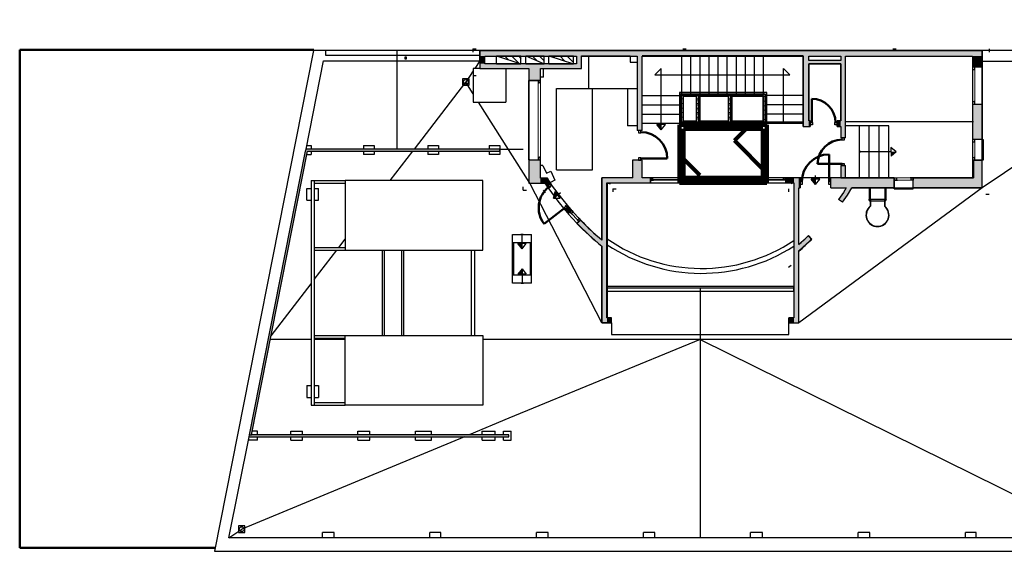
# Model space of a CAD drawing. Header units: metres. Extents: x -1 to 438, y -6 to 29.
# Tile 2 of 3: x 392 to 422, y 13 to 29. Entities that reach past the tile are written whole.
import ezdxf

# ---------------------------------------------------------------- set-up
doc = ezdxf.new("R2010")
doc.units = ezdxf.units.M
for name, pattern in [('CONTINUA', [0]), ('PUNKT', [6.35, 0, -6.35]), ('VERDECKT', [9.525, 6.35, -3.175])]:
    doc.linetypes.add(name, pattern=pattern)
for name, color, linetype, lineweight in [('3D PB MURS ASCENSOR TOTAL EDIFICI', 7, 'CONTINUA', 25), ('3D PSC FALS SOSTRE', 7, 'CONTINUA', 25), ('3D PSC MURS', 7, 'CONTINUA', 25), ('PSC ESCALA 2D', 7, 'CONTINUA', 25)]:
    doc.layers.add(name, color=color, linetype=linetype, lineweight=lineweight)
pattern_1 = [(180, (-0.14, -0.14), (-0.07, -0.07), [0.07, -0.07]), (270, (-0.14, -0.14), (0.07, -0.07), [0.07, -0.07])]
pattern_2 = [(0, (0.14, 0.14), (0.07, 0.07), [0.07, -0.07]), (90, (0.14, 0.14), (-0.07, 0.07), [0.07, -0.07])]
pattern_3 = [(90, (-0.14, 0.14), (-0.07, 0.07), [0.07, -0.07]), (180, (-0.14, 0.14), (-0.07, -0.07), [0.07, -0.07])]
pattern_4 = [(135, (0, 0), (-0.21213203, -0.21213203), []), (135, (-0.10607, -0.10607), (-0.21213203, -0.21213203), [])]

# ---------------------------------------------------------------- blocks, each defined once
blk = doc.blocks.new('_CLOSEDFILLED')
at = {"color": 0, "linetype": 'ByBlock', "lineweight": -2}
blk.add_solid([(-1, 0), (0, 0), (-1, 0)], dxfattribs=at)

msp = doc.modelspace()

# ---------------------------------------------------------------- hatches: boundary and pattern name
at = {"layer": '3D PB MURS ASCENSOR TOTAL EDIFICI', "linetype": 'CONTINUA', "lineweight": 18, "transparency": 33554687}
for points in [[(411.976, 26.94), (411.976, 25.94), (412.026, 25.94), (412.026, 26.94)], [(413.591, 26.94), (412.026, 26.94), (412.026, 26.89), (413.591, 26.89)], [(414.657, 26.94), (413.591, 26.94), (413.591, 26.89), (414.657, 26.89)], [(412.606, 25.99), (412.606, 26.89), (412.556, 26.89), (412.556, 25.99)], [(413.591, 25.99), (413.591, 26.89), (413.541, 26.89), (413.541, 25.99)], [(414.657, 25.94), (414.657, 26.89), (414.607, 26.89), (414.607, 25.94)], [(412.026, 25.94), (413.541, 25.94), (413.541, 25.99), (412.026, 25.99)], [(413.541, 25.94), (414.607, 25.94), (414.607, 25.99), (413.541, 25.99)]]:
    msp.add_hatch(color=40, dxfattribs=at).paths.add_polyline_path(points)
h = msp.add_hatch(dxfattribs=at)
h.set_pattern_fill('TRAMA', color=40, scale=0.07, angle=270, style=0, pattern_type=2)
h.set_pattern_definition([(270, (0.14, -0.14), (0.07, -0.07), [0.07, -0.07]), (360, (0.14, -0.14), (0.07, 0.07), [0.07, -0.07])])
h.paths.add_polyline_path([(412.026, 26.89), (412.026, 25.99), (412.096, 25.99), (412.096, 26.89)], flags=0)
h = msp.add_hatch(dxfattribs=at)
h.set_pattern_fill('TRAMA', color=40, scale=0.07, angle=180, style=0, pattern_type=2)
h.set_pattern_definition(pattern_1)
h.paths.add_polyline_path([(412.486, 26.89), (412.096, 26.89), (412.096, 26.82), (412.486, 26.82)], flags=0)
h = msp.add_hatch(dxfattribs=at)
h.set_pattern_fill('TRAMA', color=40, scale=0.07, angle=90, style=0, pattern_type=2)
h.set_pattern_definition(pattern_3)
h.paths.add_polyline_path([(412.556, 25.99), (412.556, 26.89), (412.486, 26.89), (412.486, 25.99)], flags=0)
h = msp.add_hatch(dxfattribs=at)
h.set_pattern_fill('TRAMA', color=40, scale=0.07, angle=180, style=0, pattern_type=2)
h.set_pattern_definition(pattern_1)
h.paths.add_polyline_path([(413.541, 26.89), (412.606, 26.89), (412.606, 26.82), (413.541, 26.82)], flags=0)
h = msp.add_hatch(dxfattribs=at)
h.set_pattern_fill('TRAMA', color=40, scale=0.07, angle=90, style=0, pattern_type=2)
h.set_pattern_definition(pattern_3)
h.paths.add_polyline_path([(413.541, 25.99), (413.541, 26.82), (413.471, 26.82), (413.471, 25.99)], flags=0)
h = msp.add_hatch(dxfattribs=at)
h.set_pattern_fill('TRAMA', color=40, scale=0.07, angle=180, style=0, pattern_type=2)
h.set_pattern_definition(pattern_1)
h.paths.add_polyline_path([(414.607, 26.89), (413.591, 26.89), (413.591, 26.82), (414.607, 26.82)], flags=0)
h = msp.add_hatch(dxfattribs=at)
h.set_pattern_fill('TRAMA', color=40, scale=0.07, angle=90, style=0, pattern_type=2)
h.set_pattern_definition(pattern_3)
h.paths.add_polyline_path([(414.607, 25.99), (414.607, 26.82), (414.537, 26.82), (414.537, 25.99)], flags=0)
h = msp.add_hatch(dxfattribs=at)
h.set_pattern_fill('TRAMA', color=40, scale=0.07, style=0, pattern_type=2)
h.set_pattern_definition(pattern_2)
h.paths.add_polyline_path([(412.486, 25.99), (412.486, 26.06), (412.096, 26.06), (412.096, 25.99)], flags=0)
h = msp.add_hatch(dxfattribs=at)
h.set_pattern_fill('TRAMA', color=40, scale=0.07, style=0, pattern_type=2)
h.set_pattern_definition(pattern_2)
h.paths.add_polyline_path([(412.606, 25.99), (413.471, 25.99), (413.471, 26.06), (412.606, 26.06)], flags=0)
h = msp.add_hatch(dxfattribs=at)
h.set_pattern_fill('TRAMA', color=40, scale=0.07, style=0, pattern_type=2)
h.set_pattern_definition(pattern_2)
h.paths.add_polyline_path([(413.591, 25.99), (414.537, 25.99), (414.537, 26.06), (413.591, 26.06)], flags=0)
at = {"layer": '3D PSC FALS SOSTRE', "linetype": 'CONTINUA', "lineweight": 140, "transparency": 33554687}
h = msp.add_hatch(dxfattribs=at)
h.set_pattern_fill('TRAMA', color=240, scale=1.5, angle=315, style=0, pattern_type=2)
h.set_pattern_definition([(315, (4.2426, -9e-16), (2.1213203, -5e-16), [1.5, -1.5]), (45, (4.2426, -9e-16), (5e-16, 2.1213203), [1.5, -1.5])])
h.paths.add_polyline_path([(411.976, 24.31), (414.657, 24.31), (414.657, 25.94), (411.976, 25.94)], flags=0)
at = {"layer": '3D PSC MURS', "linetype": 'CONTINUA', "lineweight": 18, "true_color": 0xa0a0a0, "transparency": 33554687}
for points in [[(421.277, 28.228), (405.837, 28.228), (405.837, 28.058), (421.277, 28.058)], [(405.837, 28.058), (405.837, 27.82), (405.987, 27.82), (405.987, 28.058)], [(408.807, 28.058), (408.807, 27.67), (408.957, 27.67), (408.957, 28.058)], [(410.827, 25.77), (410.827, 28.058), (410.677, 28.058), (410.677, 25.77)], [(415.777, 28.058), (415.777, 25.89), (415.947, 25.89), (415.947, 28.058)], [(415.947, 27.82), (416.928, 27.82), (416.928, 27.92), (415.947, 27.92)], [(417.077, 25.54), (417.077, 28.058), (416.927, 28.058), (416.927, 27.92), (416.928, 27.92), (416.928, 27.82), (416.927, 27.82), (416.927, 25.54)], [(420.977, 28.058), (420.977, 27.718), (421.277, 27.718), (421.277, 28.058)], [(405.837, 27.67), (407.347, 27.67), (407.347, 27.82), (405.837, 27.82)], [(407.347, 27.82), (407.347, 27.31), (407.697, 27.31), (407.697, 27.82)], [(407.697, 27.67), (408.807, 27.67), (408.807, 27.82), (407.697, 27.82)], [(408.957, 27.67), (408.807, 27.67), (408.957, 27.67)], [(420.977, 26.579), (420.977, 25.495), (421.277, 25.495), (421.277, 26.579)], [(415.947, 25.89), (415.987, 25.89), (415.987, 26.07), (415.947, 26.07)], [(416.817, 25.89), (416.927, 25.89), (416.927, 26.07), (416.817, 26.07)], [(400.484, 25.139), (398.757, 16.42), (398.818, 16.42), (400.545, 25.139)], [(406.455, 25.199), (400.496, 25.199), (400.484, 25.139), (400.545, 25.139), (406.455, 25.139)], [(407.347, 24.87), (407.347, 24.15), (407.697, 24.15), (407.697, 24.87)], [(410.527, 24.86), (410.527, 24.31), (410.827, 24.31), (410.827, 24.86)], [(420.977, 24.86), (420.977, 24.01), (421.277, 24.01), (421.277, 24.86)], [(417.077, 24.311), (417.077, 24.69), (416.927, 24.69), (416.927, 24.311)], [(407.697, 24.15), (408.017, 24.15), (407.917, 24.3), (407.697, 24.3)], [(407.837, 24.15), (407.898, 24.058), (408.023, 24.141), (407.962, 24.233), (407.961, 24.233), (408.017, 24.15), (407.837, 24.15)], [(409.745, 19.859), (409.745, 24.31), (409.585, 24.31), (409.585, 19.859)], [(409.745, 24.16), (411.077, 24.16), (411.077, 24.31), (409.745, 24.31)], [(415.237, 24.16), (415.487, 24.16), (415.487, 24.31), (415.237, 24.31)], [(415.637, 19.859), (415.637, 24.31), (415.487, 24.31), (415.487, 19.859)], [(415.637, 24.01), (415.682, 24.01), (415.682, 24.31), (415.637, 24.31)], [(416.622, 24.01), (418.567, 24.01), (418.567, 24.31), (416.622, 24.31)], [(419.157, 24.01), (420.977, 24.01), (420.977, 24.31), (419.157, 24.31)], [(416.987, 23.562), (417.136, 23.784), (417.271, 24.01), (417.096, 24.01), (417.01, 23.865), (416.863, 23.646)], [(408.663, 23.313), (408.65, 23.327), (408.57, 23.424), (408.454, 23.329), (408.537, 23.229), (408.552, 23.212)], [(408.823, 22.917), (408.857, 22.88), (409.195, 22.548), (409.551, 22.234), (409.584, 22.208), (409.585, 22.21), (409.585, 22.404), (409.298, 22.658), (408.965, 22.984), (408.933, 23.019)], [(415.641, 22.073), (415.88, 22.282), (416.038, 22.435), (415.934, 22.543), (415.779, 22.392), (415.637, 22.269), (415.637, 22.077)], [(409.745, 19.859), (409.885, 19.859), (409.885, 20.009), (409.745, 20.009)], [(415.337, 19.859), (415.487, 19.859), (415.487, 20.009), (415.337, 20.009)], [(406.731, 16.42), (398.818, 16.42), (398.762, 16.42), (398.757, 16.42), (398.745, 16.36), (406.731, 16.36)]]:
    msp.add_hatch(color=253, dxfattribs=at).paths.add_polyline_path(points)
at = {"layer": 'PSC ESCALA 2D', "linetype": 'CONTINUA', "transparency": 33554687}
h = msp.add_hatch(dxfattribs=at)
h.set_pattern_fill('RAYADO_1', color=180, scale=0.1, angle=45, style=0, pattern_type=2)
h.set_pattern_definition(pattern_4)
h.paths.add_polyline_path([(407.102, 27.82), (407.102, 28.06), (406.352, 28.06)], flags=0)
h = msp.add_hatch(dxfattribs=at)
h.set_pattern_fill('RAYADO_1', color=180, scale=0.1, angle=45, style=0, pattern_type=2)
h.set_pattern_definition(pattern_4)
h.paths.add_polyline_path([(407.252, 28.06), (407.812, 27.82), (407.812, 28.06)], flags=0)
h = msp.add_hatch(dxfattribs=at)
h.set_pattern_fill('RAYADO_1', color=180, scale=0.1, angle=45, style=0, pattern_type=2)
h.set_pattern_definition(pattern_4)
h.paths.add_polyline_path([(407.962, 28.06), (408.712, 27.82), (408.712, 28.06)], flags=0)

# ---------------------------------------------------------------- linework, layer by layer
at = {"layer": '3D PB MURS ASCENSOR TOTAL EDIFICI', "color": 7, "linetype": 'CONTINUA', "lineweight": 25, "transparency": 33554687}
for p, q in [((411.976, 26.94), (411.976, 25.94)), ((412.026, 26.94), (411.976, 26.94)), ((413.591, 26.94), (412.026, 26.94)), ((414.657, 26.94), (413.591, 26.94)), ((414.657, 26.89), (414.657, 26.94)), ((412.026, 26.89), (412.096, 26.89)), ((412.026, 26.89), (412.026, 25.99)), ((412.096, 26.89), (412.026, 26.89)), ((412.026, 25.99), (412.026, 26.89)), ((412.096, 26.89), (412.486, 26.89)), ((412.486, 26.89), (412.096, 26.89)), ((412.096, 26.82), (412.486, 26.82)), ((412.096, 26.06), (412.096, 26.82)), ((412.486, 26.89), (412.556, 26.89)), ((412.556, 26.89), (412.486, 26.89)), ((412.486, 26.82), (412.486, 26.06)), ((412.556, 26.89), (412.556, 26.06)), ((412.556, 26.06), (412.556, 26.89)), ((412.606, 26.89), (413.541, 26.89)), ((413.541, 26.89), (412.606, 26.89)), ((412.606, 26.89), (412.606, 26.82)), ((412.606, 26.82), (412.606, 26.89)), ((412.606, 26.82), (413.471, 26.82)), ((412.606, 26.06), (412.606, 26.82)), ((413.471, 26.82), (413.471, 26.06)), ((413.541, 26.82), (413.541, 26.89)), ((413.541, 26.89), (413.541, 26.82)), ((413.541, 26.82), (413.541, 25.99)), ((413.541, 25.99), (413.541, 26.82)), ((413.591, 26.89), (414.607, 26.89)), ((414.607, 26.89), (413.591, 26.89)), ((413.591, 26.89), (413.591, 26.82)), ((413.591, 26.82), (413.591, 26.89)), ((413.591, 26.82), (414.537, 26.82)), ((413.591, 26.06), (413.591, 26.82)), ((414.537, 26.82), (414.537, 26.06)), ((414.607, 26.82), (414.607, 26.89)), ((414.607, 26.89), (414.607, 26.82)), ((414.607, 25.99), (414.607, 26.82)), ((414.607, 26.82), (414.607, 25.99)), ((414.657, 25.94), (414.657, 26.89)), ((412.486, 26.06), (412.096, 26.06)), ((412.556, 26.06), (412.556, 25.99)), ((413.471, 26.06), (412.606, 26.06)), ((412.606, 25.99), (412.606, 26.06)), ((414.537, 26.06), (413.591, 26.06)), ((413.591, 26.06), (413.591, 25.99)), ((413.591, 25.99), (413.591, 26.06)), ((411.976, 25.94), (412.026, 25.94)), ((412.026, 25.99), (412.096, 25.99)), ((412.096, 25.99), (412.026, 25.99)), ((412.026, 25.94), (413.471, 25.94)), ((412.096, 25.99), (412.486, 25.99)), ((412.486, 25.99), (412.096, 25.99)), ((412.486, 25.99), (412.556, 25.99)), ((412.556, 25.99), (412.486, 25.99)), ((412.606, 25.99), (413.471, 25.99)), ((413.471, 25.99), (412.606, 25.99)), ((413.541, 25.99), (413.471, 25.99)), ((413.471, 25.94), (413.541, 25.94)), ((413.541, 25.94), (414.607, 25.94)), ((413.591, 25.99), (414.537, 25.99)), ((414.537, 25.99), (413.591, 25.99)), ((414.537, 25.99), (414.607, 25.99)), ((414.607, 25.99), (414.537, 25.99)), ((414.607, 25.94), (414.657, 25.94))]:
    msp.add_line(p, q, dxfattribs=at)
at = {"layer": '3D PSC FALS SOSTRE', "color": 240, "linetype": 'CONTINUA', "lineweight": 140, "transparency": 33554687}
for p, q in [((411.976, 25.94), (411.976, 24.31)), ((414.657, 25.94), (411.976, 25.94)), ((414.537, 25.94), (411.976, 25.94)), ((411.976, 25.94), (411.976, 25.82)), ((411.976, 25.82), (411.976, 24.31)), ((412.096, 25.82), (414.537, 25.82)), ((412.096, 24.31), (412.096, 25.82)), ((414.657, 25.94), (414.537, 25.94)), ((414.537, 25.82), (414.537, 24.31)), ((414.657, 24.31), (414.657, 25.94)), ((414.657, 24.31), (414.657, 25.94)), ((411.976, 24.31), (414.657, 24.31)), ((411.976, 24.31), (412.096, 24.31)), ((414.537, 24.31), (414.657, 24.31))]:
    msp.add_line(p, q, dxfattribs=at)
at = {"layer": '3D PSC FALS SOSTRE', "color": 240, "linetype": 'VERDECKT', "lineweight": 140, "transparency": 33554687}
msp.add_lwpolyline([(411.976, 24.31), (414.657, 24.31), (414.657, 24.16), (411.976, 24.16), (411.976, 24.31)], close=True, dxfattribs=at)
at = {"layer": '3D PSC MURS', "color": 7, "linetype": 'CONTINUA', "lineweight": 25, "transparency": 33554687}
for p, q in [((400.729, 28.228), (397.681, 12.839)), ((401.096, 28.228), (400.729, 28.228)), ((405.837, 28.228), (401.096, 28.228)), ((421.277, 28.228), (405.837, 28.228)), ((405.837, 28.228), (405.837, 28.058)), ((405.837, 28.058), (405.837, 28.228)), ((421.277, 28.058), (421.277, 28.228)), ((427.143, 28.228), (421.277, 28.228)), ((421.277, 28.228), (421.277, 28.058)), ((400.496, 25.199), (401.033, 27.908)), ((401.033, 27.908), (405.837, 27.908)), ((405.837, 28.058), (405.837, 28.058)), ((405.837, 28.058), (405.837, 27.82)), ((405.837, 27.908), (405.837, 28.058)), ((405.987, 28.058), (408.807, 28.058)), ((405.987, 27.82), (405.987, 28.058)), ((408.807, 28.058), (408.807, 27.82)), ((408.957, 28.058), (410.677, 28.058)), ((408.957, 27.67), (408.957, 28.058)), ((410.677, 28.058), (410.677, 25.77)), ((410.827, 28.058), (415.777, 28.058)), ((410.827, 25.77), (410.827, 28.058)), ((415.777, 28.058), (415.777, 25.89)), ((415.947, 28.058), (416.927, 28.058)), ((415.947, 27.92), (415.947, 28.058)), ((416.927, 27.92), (415.947, 27.92)), ((416.927, 28.058), (416.927, 27.92)), ((417.077, 28.058), (420.977, 28.058)), ((417.077, 25.54), (417.077, 28.058)), ((420.977, 28.058), (420.977, 27.718)), ((421.277, 27.898), (421.277, 28.058)), ((421.277, 28.058), (421.277, 27.898)), ((421.277, 27.718), (421.277, 27.898)), ((421.277, 27.898), (427.074, 27.898)), ((405.837, 27.82), (405.837, 27.67)), ((405.837, 27.67), (407.347, 27.67)), ((407.347, 27.82), (405.987, 27.82)), ((407.347, 27.82), (407.347, 27.82)), ((407.697, 27.82), (407.347, 27.82)), ((407.347, 27.67), (407.347, 27.31)), ((407.697, 27.82), (407.697, 27.82)), ((408.807, 27.82), (407.697, 27.82)), ((407.697, 27.31), (407.697, 27.67)), ((407.697, 27.67), (408.807, 27.67)), ((408.807, 27.67), (408.957, 27.67)), ((408.957, 27.67), (408.957, 27.67)), ((408.957, 27.67), (408.957, 27.67)), ((415.947, 27.82), (416.927, 27.82)), ((415.947, 26.07), (415.947, 27.82)), ((416.927, 27.82), (416.927, 26.07)), ((421.047, 27.718), (420.977, 27.718)), ((420.977, 27.718), (420.977, 26.579)), ((421.277, 27.718), (421.047, 27.718)), ((421.277, 26.579), (421.277, 27.718)), ((407.637, 27.31), (407.347, 27.31)), ((407.347, 27.31), (407.347, 24.87)), ((407.687, 27.31), (407.637, 27.31)), ((407.697, 27.31), (407.687, 27.31)), ((420.977, 26.579), (421.047, 26.579)), ((420.977, 26.579), (420.977, 25.495)), ((421.047, 26.579), (421.277, 26.579)), ((421.277, 25.495), (421.277, 26.579)), ((415.987, 26.07), (415.947, 26.07)), ((415.987, 26.07), (415.987, 25.89)), ((416.817, 25.89), (416.817, 26.07)), ((416.927, 26.07), (416.817, 26.07)), ((410.827, 25.77), (410.677, 25.77)), ((415.777, 25.89), (415.947, 25.89)), ((415.947, 25.89), (415.987, 25.89)), ((416.817, 25.89), (416.927, 25.89)), ((416.927, 25.89), (416.927, 25.54)), ((417.077, 25.54), (416.927, 25.54)), ((421.047, 25.495), (420.977, 25.495)), ((420.977, 25.495), (420.977, 24.86)), ((421.277, 25.495), (421.047, 25.495)), ((421.277, 24.86), (421.277, 25.495)), ((398.757, 16.42), (400.484, 25.139)), ((398.818, 16.42), (400.545, 25.139)), ((400.484, 25.139), (400.496, 25.199)), ((406.455, 25.199), (400.496, 25.199)), ((400.545, 25.139), (406.455, 25.139)), ((406.455, 25.139), (406.455, 25.199)), ((407.347, 24.87), (407.637, 24.87)), ((407.347, 24.87), (407.347, 24.15)), ((407.637, 24.87), (407.687, 24.87)), ((407.687, 24.87), (407.697, 24.87)), ((407.697, 24.3), (407.697, 24.87)), ((410.527, 24.86), (410.527, 24.31)), ((410.677, 24.86), (410.527, 24.86)), ((410.827, 24.86), (410.677, 24.86)), ((410.827, 24.31), (410.827, 24.86)), ((420.977, 24.86), (421.047, 24.86)), ((420.977, 24.86), (420.977, 24.31)), ((421.047, 24.86), (421.277, 24.86)), ((421.277, 24.01), (421.277, 24.86)), ((416.927, 24.69), (417.077, 24.69)), ((416.927, 24.69), (416.927, 24.311)), ((417.077, 24.311), (417.077, 24.69)), ((407.917, 24.3), (407.697, 24.3)), ((407.961, 24.233), (407.917, 24.3)), ((407.962, 24.233), (407.961, 24.233)), ((408.023, 24.141), (407.962, 24.233)), ((409.745, 24.31), (409.585, 24.31)), ((409.585, 24.31), (409.585, 22.404)), ((410.527, 24.31), (409.745, 24.31)), ((411.077, 24.31), (410.827, 24.31)), ((411.077, 24.31), (411.077, 24.24)), ((415.237, 24.31), (411.077, 24.31)), ((411.077, 24.24), (411.077, 24.16)), ((415.237, 24.24), (415.237, 24.31)), ((415.487, 24.31), (415.237, 24.31)), ((415.237, 24.16), (415.237, 24.24)), ((415.637, 24.31), (415.487, 24.31)), ((415.682, 24.31), (415.637, 24.31)), ((415.682, 24.31), (415.682, 24.01)), ((416.622, 24.31), (415.682, 24.31)), ((416.622, 24.01), (416.622, 24.31)), ((418.567, 24.31), (416.622, 24.31)), ((416.927, 24.311), (417.077, 24.311)), ((418.567, 24.31), (418.567, 24.24)), ((418.567, 24.24), (418.567, 24.01)), ((419.157, 24.24), (419.157, 24.31)), ((420.977, 24.31), (419.157, 24.31)), ((419.157, 24.01), (419.157, 24.24)), ((407.347, 24.15), (407.697, 24.15)), ((407.697, 24.15), (407.837, 24.15)), ((407.837, 24.15), (407.898, 24.058)), ((407.837, 24.15), (407.837, 24.15)), ((408.023, 24.141), (407.898, 24.058)), ((407.898, 24.058), (407.953, 23.975)), ((407.953, 23.975), (408.235, 23.594)), ((408.075, 24.061), (408.023, 24.141)), ((408.353, 23.687), (408.075, 24.061)), ((409.745, 20.979), (409.745, 24.16)), ((409.745, 24.16), (411.077, 24.16)), ((411.077, 24.16), (415.237, 24.16)), ((415.237, 24.16), (415.487, 24.16)), ((415.487, 24.16), (415.487, 20.979)), ((415.637, 22.269), (415.637, 24.01)), ((415.637, 24.01), (415.682, 24.01)), ((416.622, 24.01), (417.096, 24.01)), ((417.096, 24.01), (417.01, 23.865)), ((417.136, 23.784), (417.271, 24.01)), ((417.271, 24.01), (418.567, 24.01)), ((418.567, 24.01), (419.157, 24.01)), ((419.157, 24.01), (420.977, 24.01)), ((420.977, 24.01), (421.277, 24.01)), ((408.57, 23.424), (408.353, 23.687)), ((417.01, 23.865), (416.863, 23.646)), ((416.987, 23.562), (416.863, 23.646)), ((416.987, 23.562), (417.136, 23.784)), ((408.235, 23.594), (408.454, 23.329)), ((408.454, 23.329), (408.57, 23.424)), ((408.454, 23.329), (408.537, 23.229)), ((408.65, 23.327), (408.57, 23.424)), ((408.663, 23.313), (408.611, 23.266)), ((408.663, 23.313), (408.65, 23.327)), ((408.933, 23.019), (408.663, 23.313)), ((408.537, 23.229), (408.552, 23.212)), ((408.611, 23.266), (408.552, 23.212)), ((408.552, 23.212), (408.823, 22.917)), ((408.882, 22.971), (408.933, 23.019)), ((408.965, 22.984), (408.933, 23.019)), ((408.823, 22.917), (408.882, 22.971)), ((408.823, 22.917), (408.857, 22.88)), ((408.857, 22.88), (409.195, 22.548)), ((409.298, 22.658), (408.965, 22.984)), ((409.195, 22.548), (409.551, 22.234)), ((409.585, 22.404), (409.298, 22.658)), ((415.779, 22.392), (415.637, 22.269)), ((415.934, 22.543), (415.779, 22.392)), ((415.88, 22.282), (416.038, 22.435)), ((415.934, 22.543), (416.038, 22.435)), ((409.551, 22.234), (409.584, 22.208)), ((409.584, 22.208), (409.585, 22.21)), ((409.585, 22.21), (409.585, 19.859)), ((415.641, 22.073), (415.88, 22.282)), ((415.637, 22.077), (415.641, 22.073)), ((415.637, 19.859), (415.637, 22.077)), ((409.745, 20.829), (409.745, 20.979)), ((415.487, 20.979), (409.745, 20.979)), ((409.745, 20.979), (409.745, 20.829)), ((415.487, 20.829), (415.487, 20.979)), ((415.487, 20.979), (415.487, 20.829)), ((409.745, 20.009), (409.745, 20.829)), ((409.745, 20.829), (415.487, 20.829)), ((415.487, 20.829), (415.487, 20.009)), ((409.885, 20.009), (409.745, 20.009)), ((409.885, 19.859), (409.885, 20.009)), ((415.487, 20.009), (415.337, 20.009)), ((415.337, 20.009), (415.337, 19.859)), ((409.585, 19.859), (409.745, 19.859)), ((409.745, 19.859), (409.885, 19.859)), ((415.337, 19.859), (415.487, 19.859)), ((415.487, 19.859), (415.637, 19.859)), ((398.129, 13.249), (398.745, 16.36)), ((398.745, 16.36), (398.757, 16.42)), ((398.745, 16.36), (406.731, 16.36)), ((398.762, 16.42), (398.818, 16.42)), ((406.731, 16.42), (398.818, 16.42)), ((406.731, 16.36), (406.731, 16.42)), ((424.039, 13.249), (398.129, 13.249)), ((397.681, 12.839), (398.048, 12.839)), ((398.048, 12.839), (424.291, 12.839))]:
    msp.add_line(p, q, dxfattribs=at)
at = {"layer": '3D PSC MURS', "color": 7, "linetype": 'PUNKT', "lineweight": 25, "transparency": 33554687}
for p, q in [((420.977, 27.718), (420.977, 26.579)), ((421.047, 27.718), (420.977, 27.718)), ((421.047, 26.579), (421.047, 27.718)), ((407.637, 27.31), (407.637, 24.87)), ((407.687, 27.31), (407.637, 27.31)), ((407.687, 24.87), (407.687, 27.31)), ((420.977, 26.579), (421.047, 26.579)), ((420.977, 25.495), (420.977, 24.86)), ((421.047, 25.495), (420.977, 25.495)), ((421.047, 24.86), (421.047, 25.495)), ((407.637, 24.87), (407.687, 24.87)), ((420.977, 24.86), (421.047, 24.86)), ((415.237, 24.31), (411.077, 24.31)), ((411.077, 24.31), (411.077, 24.24)), ((411.077, 24.24), (415.237, 24.24)), ((415.237, 24.24), (415.237, 24.31)), ((419.157, 24.31), (418.567, 24.31)), ((418.567, 24.31), (418.567, 24.24)), ((418.567, 24.24), (419.157, 24.24)), ((419.157, 24.24), (419.157, 24.31)), ((407.981, 24.113), (407.941, 24.083)), ((407.941, 24.083), (408.492, 23.362)), ((408.531, 23.392), (407.981, 24.113)), ((408.492, 23.362), (408.531, 23.392)), ((408.663, 23.313), (408.611, 23.266)), ((408.933, 23.019), (408.663, 23.313)), ((408.611, 23.266), (408.882, 22.971)), ((408.882, 22.971), (408.933, 23.019))]:
    msp.add_line(p, q, dxfattribs=at)
at = {"layer": '3D PSC MURS', "color": 202, "linetype": 'CONTINUA', "lineweight": 50, "transparency": 33554687}
for p, q in [((416.037, 26.015), (416.037, 26.745)), ((410.787, 24.91), (411.597, 24.91)), ((416.572, 24.195), (416.572, 25.035)), ((416.967, 24.74), (416.217, 24.74)), ((408.453, 23.396), (407.812, 22.906))]:
    msp.add_line(p, q, dxfattribs=at)
at = {"layer": '3D PSC MURS', "color": 7, "linetype": 'CONTINUA', "lineweight": 25, "transparency": 33554687}
for points in [[(420.977, 27.718), (420.977, 27.648), (421.047, 27.648), (421.047, 27.718), (420.977, 27.718)], [(407.697, 27.24), (407.697, 27.31), (407.627, 27.31), (407.627, 27.24), (407.697, 27.24)], [(420.977, 26.649), (420.977, 26.579), (421.047, 26.579), (421.047, 26.649), (420.977, 26.649)], [(410.717, 25.77), (410.717, 25.7), (410.787, 25.7), (410.787, 25.77), (410.717, 25.77)], [(416.057, 25.945), (415.987, 25.945), (415.987, 26.015), (416.057, 26.015), (416.057, 25.945)], [(416.817, 25.945), (416.747, 25.945), (416.747, 26.015), (416.817, 26.015), (416.817, 25.945)], [(417.037, 25.54), (417.037, 25.47), (416.967, 25.47), (416.967, 25.54), (417.037, 25.54)], [(420.977, 25.495), (420.977, 25.425), (421.047, 25.425), (421.047, 25.495), (420.977, 25.495)], [(407.697, 24.87), (407.697, 24.94), (407.627, 24.94), (407.627, 24.87), (407.697, 24.87)], [(410.717, 24.93), (410.717, 24.86), (410.787, 24.86), (410.787, 24.93), (410.717, 24.93)], [(420.977, 24.93), (420.977, 24.86), (421.047, 24.86), (421.047, 24.93), (420.977, 24.93)], [(417.037, 24.76), (417.037, 24.69), (416.967, 24.69), (416.967, 24.76), (417.037, 24.76)], [(411.077, 24.31), (411.147, 24.31), (411.147, 24.24), (411.077, 24.24), (411.077, 24.31)], [(415.167, 24.31), (415.237, 24.31), (415.237, 24.24), (415.167, 24.24), (415.167, 24.31)], [(418.637, 24.24), (418.567, 24.24), (418.567, 24.31), (418.637, 24.31), (418.637, 24.24)], [(419.157, 24.24), (419.087, 24.24), (419.087, 24.31), (419.157, 24.31), (419.157, 24.24)], [(407.989, 24.119), (408.031, 24.064), (407.976, 24.021), (407.933, 24.077), (407.989, 24.119)], [(415.682, 24.125), (415.752, 24.125), (415.752, 24.195), (415.682, 24.195), (415.682, 24.125)], [(416.552, 24.125), (416.622, 24.125), (416.622, 24.195), (416.552, 24.195), (416.552, 24.125)], [(408.497, 23.454), (408.539, 23.398), (408.484, 23.356), (408.441, 23.412), (408.497, 23.454)], [(408.663, 23.313), (408.71, 23.262), (408.659, 23.214), (408.611, 23.266), (408.663, 23.313)], [(408.886, 23.07), (408.933, 23.019), (408.882, 22.971), (408.834, 23.023), (408.886, 23.07)]]:
    msp.add_lwpolyline(points, close=True, dxfattribs=at)
at = {"layer": '3D PSC MURS', "color": 40, "linetype": 'CONTINUA', "lineweight": 18, "transparency": 33554687}
for points in [[(420.977, 27.648), (420.977, 26.649), (421.047, 26.649), (421.047, 27.648), (420.977, 27.648)], [(407.697, 24.94), (407.697, 27.24), (407.627, 27.24), (407.627, 24.94), (407.697, 24.94)], [(420.977, 25.425), (420.977, 24.93), (421.047, 24.93), (421.047, 25.425), (420.977, 25.425)], [(411.147, 24.31), (415.167, 24.31), (415.167, 24.24), (411.147, 24.24), (411.147, 24.31)], [(419.087, 24.24), (418.637, 24.24), (418.637, 24.31), (419.087, 24.31), (419.087, 24.24)], [(408.71, 23.262), (408.886, 23.07), (408.834, 23.023), (408.659, 23.214), (408.71, 23.262)]]:
    msp.add_lwpolyline(points, close=True, dxfattribs=at)
at = {"layer": '3D PSC MURS', "color": 202, "linetype": 'CONTINUA', "lineweight": 50, "transparency": 33554687}
for centre, radius, start, end in [((416.037, 26.015), 0.73, 0, 90), ((410.787, 24.91), 0.81, 0, 90), ((416.967, 24.74), 0.75, 90, 180), ((416.572, 24.195), 0.84, 90, 180)]:
    msp.add_arc(centre, radius, start, end, dxfattribs=at)
msp.add_ellipse((408.453, 23.396), major_axis=(-0.642, -0.49), ratio=1, start_param=4.712389, end_param=6.283185, dxfattribs=at)
at = {"layer": 'PSC ESCALA 2D', "color": 202, "lineweight": 50, "transparency": 33554687}
for p, q in [((391.697, 28.248), (391.697, 12.949)), ((400.734, 28.248), (391.697, 28.248)), ((391.697, 12.949), (397.703, 12.949))]:
    msp.add_line(p, q, dxfattribs=at)
at = {"layer": 'PSC ESCALA 2D', "color": 7, "linetype": 'CONTINUA', "lineweight": 25, "transparency": 33554687}
for p, q in [((401.096, 28.229), (401.096, 28.079)), ((403.287, 28.229), (403.287, 25.199)), ((405.837, 28.229), (421.277, 28.229)), ((405.837, 28.229), (405.837, 27.67)), ((421.277, 28.229), (421.277, 25.495)), ((401.096, 28.079), (405.837, 28.079)), ((405.837, 27.909), (405.679, 27.67)), ((406.352, 27.82), (406.352, 28.06)), ((406.352, 28.06), (407.102, 28.06)), ((406.352, 28.06), (407.102, 27.82)), ((407.102, 27.82), (407.102, 28.06)), ((407.252, 28.06), (407.812, 28.06)), ((407.252, 27.82), (407.252, 28.06)), ((407.252, 28.06), (407.812, 27.82)), ((407.812, 27.82), (407.812, 28.06)), ((407.962, 27.82), (407.962, 28.06)), ((407.962, 28.06), (408.712, 28.06)), ((407.962, 28.06), (408.712, 27.82)), ((408.712, 27.82), (408.712, 28.06)), ((408.957, 27.67), (408.957, 28.06)), ((408.957, 28.06), (410.457, 28.06)), ((409.177, 28.06), (409.177, 27.06)), ((410.457, 28.06), (410.457, 27.87)), ((410.457, 27.87), (410.677, 27.87)), ((415.777, 28.06), (410.827, 28.06)), ((412.047, 26.89), (412.047, 28.06)), ((412.326, 26.89), (412.326, 28.06)), ((412.605, 26.89), (412.605, 28.06)), ((412.884, 26.89), (412.884, 28.06)), ((413.162, 26.89), (413.162, 28.06)), ((413.441, 26.89), (413.441, 28.06)), ((413.72, 26.89), (413.72, 28.06)), ((413.999, 26.89), (413.999, 28.06)), ((414.278, 26.89), (414.278, 28.06)), ((414.557, 26.89), (414.557, 28.06)), ((415.777, 25.89), (415.777, 28.06)), ((405.637, 27.606), (405.407, 27.259)), ((405.637, 27.67), (405.637, 26.64)), ((405.837, 27.67), (405.637, 27.67)), ((406.352, 27.82), (407.102, 27.82)), ((406.637, 27.67), (406.637, 26.64)), ((407.252, 27.82), (407.812, 27.82)), ((407.797, 27.409), (407.797, 27.67)), ((407.797, 27.67), (408.957, 27.67)), ((407.962, 27.82), (408.712, 27.82)), ((411.211, 27.475), (411.411, 27.675)), ((411.411, 25.795), (411.411, 27.675)), ((415.167, 26.04), (415.167, 27.675)), ((415.167, 27.675), (415.367, 27.475)), ((416.927, 27.82), (415.947, 27.82)), ((415.947, 27.82), (415.947, 26.07)), ((416.927, 26.07), (416.927, 27.82)), ((426.533, 27.566), (421.277, 24.01)), ((403.826, 25.199), (405.407, 27.259)), ((405.637, 26.896), (405.407, 27.259)), ((407.347, 24.87), (407.347, 27.31)), ((407.377, 27.31), (407.347, 27.31)), ((407.377, 27.31), (407.697, 27.31)), ((407.797, 27.409), (407.697, 27.409)), ((407.697, 27.31), (407.697, 27.409)), ((411.211, 27.475), (415.367, 27.475)), ((408.197, 27.06), (410.677, 27.06)), ((408.197, 24.56), (408.197, 27.06)), ((409.297, 24.56), (409.297, 27.06)), ((410.377, 27.06), (410.377, 25.91)), ((405.637, 26.64), (406.637, 26.64)), ((407.377, 24.15), (405.799, 26.64)), ((410.827, 26.84), (411.997, 26.84)), ((414.607, 26.89), (411.997, 26.89)), ((411.997, 25.99), (411.997, 26.89)), ((414.557, 26.84), (412.047, 26.84)), ((412.047, 26.04), (412.047, 26.84)), ((414.557, 26.04), (414.557, 26.84)), ((414.607, 26.04), (414.607, 26.89)), ((415.777, 26.84), (414.607, 26.84)), ((410.827, 26.556), (411.997, 26.556)), ((415.777, 26.556), (414.607, 26.556)), ((410.827, 26.273), (411.997, 26.273)), ((412.047, 26.04), (415.777, 26.04)), ((415.777, 26.273), (414.607, 26.273)), ((421.007, 26.04), (417.077, 26.04)), ((410.677, 25.91), (410.377, 25.91)), ((410.827, 25.99), (415.777, 25.99)), ((411.541, 25.955), (411.281, 25.953)), ((411.412, 25.793), (411.281, 25.953)), ((411.412, 25.793), (411.541, 25.955)), ((418.405, 25.917), (417.077, 25.917)), ((417.505, 24.31), (417.505, 25.917)), ((417.805, 24.31), (417.805, 25.917)), ((418.105, 24.31), (418.105, 25.917)), ((418.405, 24.31), (418.405, 25.917)), ((421.277, 25.495), (421.007, 25.495)), ((421.277, 25.495), (421.307, 25.495)), ((421.307, 25.495), (421.307, 24.86)), ((400.518, 25.309), (400.654, 25.309)), ((400.654, 25.309), (400.654, 25.199)), ((400.654, 25.139), (400.654, 25.029)), ((402.265, 25.309), (402.265, 25.199)), ((402.265, 25.309), (402.595, 25.309)), ((402.265, 25.139), (402.265, 25.029)), ((402.595, 25.309), (402.595, 25.199)), ((402.595, 25.139), (402.595, 25.029)), ((403.082, 24.229), (403.78, 25.139)), ((404.235, 25.309), (404.235, 25.199)), ((404.235, 25.309), (404.565, 25.309)), ((404.235, 25.139), (404.235, 25.029)), ((404.565, 25.309), (404.565, 25.199)), ((404.565, 25.139), (404.565, 25.029)), ((406.125, 25.309), (406.125, 25.199)), ((406.125, 25.309), (406.455, 25.309)), ((406.125, 25.139), (406.125, 25.029)), ((406.455, 25.309), (406.455, 25.029)), ((406.455, 25.199), (407.167, 25.199)), ((417.525, 25.133), (417.485, 25.133)), ((418.471, 25.243), (418.473, 24.983)), ((418.633, 25.114), (418.471, 25.243)), ((418.633, 25.114), (418.473, 24.983)), ((400.523, 25.029), (400.654, 25.029)), ((402.595, 25.029), (402.265, 25.029)), ((404.565, 25.029), (404.235, 25.029)), ((406.455, 25.029), (406.125, 25.029)), ((407.377, 24.87), (407.347, 24.87)), ((407.377, 24.87), (407.697, 24.87)), ((407.697, 24.694), (407.697, 24.87)), ((410.535, 24.31), (410.535, 24.86)), ((417.525, 25.093), (417.485, 25.093)), ((418.472, 25.113), (417.505, 25.113)), ((421.277, 24.86), (421.007, 24.86)), ((421.007, 24.86), (421.007, 24.31)), ((421.277, 24.01), (421.277, 24.86)), ((421.307, 24.86), (421.277, 24.86)), ((407.776, 24.694), (407.697, 24.694)), ((407.776, 24.694), (407.882, 24.457)), ((407.882, 24.457), (408.019, 24.518)), ((408.019, 24.518), (408.142, 24.244)), ((408.197, 24.56), (409.297, 24.56)), ((400.651, 24.229), (400.651, 17.329)), ((400.651, 24.229), (401.701, 24.229)), ((400.751, 24.229), (400.751, 17.329)), ((408.142, 24.244), (408.004, 24.171)), ((409.585, 22.405), (409.585, 24.31)), ((410.535, 24.31), (409.585, 24.31)), ((411.077, 24.31), (410.827, 24.31)), ((415.237, 24.31), (411.077, 24.31)), ((411.077, 24.16), (411.077, 24.31)), ((415.237, 24.25), (411.077, 24.25)), ((411.137, 24.25), (411.137, 24.31)), ((415.177, 24.31), (415.177, 24.25)), ((415.237, 24.31), (415.237, 24.16)), ((416.282, 24.275), (416.022, 24.273)), ((416.153, 24.113), (416.022, 24.273)), ((416.152, 24.115), (416.152, 24.385)), ((416.153, 24.113), (416.282, 24.275)), ((417.077, 24.31), (418.567, 24.31)), ((418.567, 24.01), (418.567, 24.31)), ((419.157, 24.01), (419.157, 24.31)), ((419.157, 24.31), (421.007, 24.31)), ((400.521, 23.629), (400.521, 23.989)), ((400.521, 23.989), (400.651, 23.989)), ((400.751, 24.149), (401.701, 24.149)), ((400.751, 23.989), (400.881, 23.989)), ((400.881, 23.629), (400.881, 23.989)), ((409.585, 19.859), (407.377, 24.15)), ((409.747, 24.16), (409.747, 20.009)), ((409.747, 24.16), (411.077, 24.16)), ((411.077, 24.16), (415.237, 24.16)), ((415.237, 24.16), (415.487, 24.16)), ((415.487, 24.16), (415.487, 20.009)), ((421.277, 24.01), (415.637, 19.859)), ((418.567, 24.01), (417.271, 24.01)), ((417.797, 24.01), (417.797, 23.652)), ((417.832, 24.01), (417.832, 23.66)), ((418.282, 24.01), (418.282, 23.66)), ((418.317, 24.01), (418.317, 23.652)), ((418.567, 23.98), (418.567, 24.01)), ((418.567, 23.98), (419.157, 23.98)), ((421.277, 24.01), (419.157, 24.01)), ((419.157, 23.98), (419.157, 24.01)), ((400.521, 23.629), (400.651, 23.629)), ((400.751, 23.629), (400.881, 23.629)), ((408.104, 23.692), (408.148, 23.894)), ((408.104, 23.694), (408.316, 23.861)), ((408.104, 23.692), (408.31, 23.691)), ((408.31, 23.691), (408.148, 23.894)), ((417.814, 23.66), (418.299, 23.66)), ((417.814, 23.61), (417.829, 23.61)), ((417.829, 23.615), (417.829, 23.444)), ((417.839, 23.635), (417.839, 23.44)), ((417.839, 23.61), (418.274, 23.61)), ((418.274, 23.635), (418.274, 23.44)), ((418.284, 23.615), (418.284, 23.444)), ((418.284, 23.61), (418.299, 23.61)), ((401.501, 22.169), (401.701, 22.43)), ((406.845, 22.57), (407.425, 22.57)), ((406.845, 21.08), (406.845, 22.57)), ((407.115, 22.55), (407.115, 22.59)), ((407.135, 22.135), (407.135, 22.57)), ((407.155, 22.55), (407.155, 22.59)), ((407.425, 21.08), (407.425, 22.57)), ((416.031, 22.428), (415.934, 22.542)), ((400.751, 22.169), (401.701, 22.169)), ((400.751, 22.089), (401.701, 22.089)), ((400.751, 21.192), (401.44, 22.089)), ((402.831, 22.089), (402.831, 19.469)), ((402.896, 22.089), (402.896, 19.469)), ((403.426, 22.089), (403.426, 19.469)), ((403.491, 22.089), (403.491, 19.469)), ((405.571, 22.089), (405.571, 19.469)), ((405.671, 22.089), (405.671, 19.469)), ((406.845, 22.33), (407.425, 22.33)), ((406.88, 21.32), (406.88, 22.33)), ((407.265, 22.295), (407.005, 22.293)), ((407.136, 22.133), (407.005, 22.293)), ((407.136, 22.133), (407.265, 22.295)), ((407.39, 21.32), (407.39, 22.33)), ((409.585, 19.859), (409.585, 22.21)), ((415.637, 19.859), (415.637, 22.059)), ((407.136, 21.516), (407.005, 21.356)), ((407.135, 21.514), (407.135, 21.08)), ((407.136, 21.516), (407.265, 21.354)), ((407.425, 21.32), (406.845, 21.32)), ((407.265, 21.354), (407.005, 21.356)), ((399.42, 19.457), (400.651, 21.062)), ((407.425, 21.08), (406.845, 21.08)), ((407.115, 21.1), (407.115, 21.06)), ((407.155, 21.1), (407.155, 21.06)), ((415.487, 20.979), (409.747, 20.979)), ((415.487, 20.929), (409.747, 20.929)), ((412.611, 20.929), (412.607, 13.25)), ((409.885, 20.009), (409.747, 20.009)), ((409.885, 19.859), (409.885, 20.009)), ((415.337, 19.859), (415.337, 20.009)), ((415.337, 20.009), (415.487, 20.009)), ((409.885, 19.859), (409.585, 19.859)), ((409.885, 19.859), (409.885, 19.499)), ((415.337, 19.859), (415.637, 19.859)), ((415.337, 19.499), (415.337, 19.859)), ((400.751, 19.469), (401.701, 19.469)), ((400.751, 19.389), (401.701, 19.389)), ((409.885, 19.499), (415.337, 19.499)), ((400.651, 19.35), (399.398, 19.35)), ((401.701, 19.35), (400.751, 19.35)), ((425.303, 19.35), (405.931, 19.35)), ((412.611, 19.35), (406.731, 16.925)), ((412.611, 19.35), (423.563, 13.93)), ((400.521, 17.929), (400.651, 17.929)), ((400.521, 17.929), (400.521, 17.569)), ((400.751, 17.929), (400.881, 17.929)), ((400.881, 17.929), (400.881, 17.569)), ((400.521, 17.569), (400.651, 17.569)), ((400.751, 17.569), (400.881, 17.569)), ((400.651, 17.329), (401.701, 17.329)), ((400.751, 17.409), (401.701, 17.409)), ((406.731, 16.925), (405.506, 16.42)), ((405.361, 16.36), (398.519, 13.52)), ((399, 16.53), (398.84, 16.53)), ((399, 16.42), (399, 16.53)), ((399, 16.25), (399, 16.36)), ((400.031, 16.42), (400.031, 16.53)), ((400.031, 16.53), (400.391, 16.53)), ((400.031, 16.53), (400.391, 16.53)), ((400.031, 16.25), (400.031, 16.36)), ((400.391, 16.42), (400.391, 16.53)), ((400.391, 16.25), (400.391, 16.36)), ((402.091, 16.42), (402.091, 16.53)), ((402.091, 16.53), (402.461, 16.53)), ((402.091, 16.53), (402.461, 16.53)), ((402.091, 16.25), (402.091, 16.36)), ((402.461, 16.42), (402.461, 16.53)), ((402.461, 16.25), (402.461, 16.36)), ((403.861, 16.42), (403.861, 16.53)), ((403.861, 16.53), (404.351, 16.53)), ((403.861, 16.53), (404.351, 16.53)), ((403.861, 16.25), (403.861, 16.36)), ((404.351, 16.42), (404.351, 16.53)), ((404.351, 16.25), (404.351, 16.36)), ((405.911, 16.42), (405.911, 16.53)), ((405.911, 16.53), (406.311, 16.53)), ((405.911, 16.53), (406.311, 16.53)), ((405.911, 16.25), (405.911, 16.36)), ((406.311, 16.42), (406.311, 16.53)), ((406.311, 16.25), (406.311, 16.36)), ((406.561, 16.42), (406.561, 16.53)), ((406.561, 16.53), (406.731, 16.53)), ((406.561, 16.53), (406.731, 16.53)), ((406.561, 16.25), (406.561, 16.36)), ((406.731, 16.53), (406.801, 16.53)), ((406.731, 16.53), (406.801, 16.53)), ((406.801, 16.25), (406.801, 16.53)), ((399, 16.25), (398.723, 16.25)), ((400.031, 16.25), (400.391, 16.25)), ((400.031, 16.25), (400.391, 16.25)), ((402.091, 16.25), (402.461, 16.25)), ((402.091, 16.25), (402.461, 16.25)), ((403.861, 16.25), (404.351, 16.25)), ((403.861, 16.25), (404.351, 16.25)), ((405.911, 16.25), (406.311, 16.25)), ((405.911, 16.25), (406.311, 16.25)), ((406.561, 16.25), (406.801, 16.25)), ((406.561, 16.25), (406.801, 16.25)), ((398.129, 13.25), (398.519, 13.52)), ((400.999, 13.25), (400.999, 13.419)), ((401.359, 13.419), (400.999, 13.419)), ((401.359, 13.25), (401.359, 13.419)), ((404.299, 13.25), (404.299, 13.419)), ((404.639, 13.419), (404.299, 13.419)), ((404.639, 13.25), (404.639, 13.419)), ((407.579, 13.25), (407.579, 13.419)), ((407.939, 13.419), (407.579, 13.419)), ((407.939, 13.25), (407.939, 13.419)), ((410.869, 13.25), (410.869, 13.419)), ((411.219, 13.419), (410.869, 13.419)), ((411.219, 13.25), (411.219, 13.419)), ((414.159, 13.25), (414.159, 13.419)), ((414.519, 13.419), (414.159, 13.419)), ((414.519, 13.25), (414.519, 13.419)), ((417.459, 13.25), (417.459, 13.419)), ((417.819, 13.419), (417.459, 13.419)), ((417.819, 13.25), (417.819, 13.419)), ((420.759, 13.25), (420.759, 13.419)), ((421.089, 13.419), (420.759, 13.419)), ((421.089, 13.25), (421.089, 13.419)), ((400.999, 13.25), (398.129, 13.25)), ((404.299, 13.25), (401.359, 13.25)), ((407.579, 13.25), (404.639, 13.25)), ((410.869, 13.25), (407.939, 13.25)), ((414.159, 13.25), (411.219, 13.25)), ((417.459, 13.25), (414.519, 13.25)), ((420.759, 13.25), (417.819, 13.25)), ((424.039, 13.25), (421.089, 13.25))]:
    msp.add_line(p, q, dxfattribs=at)
at = {"layer": 'PSC ESCALA 2D', "color": 7, "linetype": 'PUNKT', "lineweight": 25, "transparency": 33554687}
for p, q in [((405.627, 28.279), (421.487, 28.279)), ((405.627, 28.279), (405.627, 27.46)), ((421.487, 28.279), (421.487, 23.8)), ((405.627, 27.46), (407.167, 27.46)), ((407.167, 23.94), (407.167, 27.46)), ((407.167, 23.94), (407.785, 23.94)), ((409.747, 24.16), (415.487, 22.394)), ((415.487, 24.16), (409.747, 22.441)), ((409.927, 23.98), (409.927, 21.746)), ((409.927, 23.98), (415.327, 23.98)), ((415.327, 23.98), (415.327, 21.572)), ((421.487, 23.8), (417.353, 23.8))]:
    msp.add_line(p, q, dxfattribs=at)
at = {"layer": 'PSC ESCALA 2D', "color": 7, "linetype": 'CONTINUA', "lineweight": 25, "transparency": 33554687}
for points in [[(403.537, 27.969), (403.587, 27.969), (403.587, 28.019), (403.537, 28.019), (403.537, 27.969)], [(405.307, 27.159), (405.507, 27.159), (405.507, 27.359), (405.307, 27.359), (405.307, 27.159)], [(401.701, 22.089), (405.931, 22.089), (405.931, 24.229), (401.701, 24.229), (401.701, 22.089)], [(401.701, 19.469), (405.931, 19.469), (405.931, 17.329), (401.701, 17.329), (401.701, 19.469)], [(398.419, 13.42), (398.619, 13.42), (398.619, 13.62), (398.419, 13.62), (398.419, 13.42)]]:
    msp.add_lwpolyline(points, close=True, dxfattribs=at)
for centre, radius in [((405.407, 27.259), 0.075), ((417.814, 23.635), 0.025), ((418.299, 23.635), 0.025), ((398.519, 13.52), 0.075)]:
    msp.add_circle(centre, radius, dxfattribs=at)
for centre, radius, start, end in [((419.534, 26.133), 8.249, 181.2492, 181.3016), ((419.534, 26.133), 8.239, 181.2502, 181.3903), ((419.534, 26.133), 8.229, 181.2512, 181.4794), ((419.534, 26.133), 8.219, 181.2522, 181.5689), ((419.534, 26.133), 8.209, 181.2532, 181.6588), ((419.534, 26.133), 8.199, 181.2542, 181.7491), ((419.534, 26.133), 8.189, 181.2553, 181.8398), ((419.534, 26.133), 8.179, 181.2563, 181.9309), ((419.534, 26.133), 8.169, 181.2573, 182.0224), ((419.534, 26.133), 8.159, 181.2583, 182.1144), ((419.534, 26.133), 8.149, 181.2593, 182.2068), ((419.534, 26.133), 8.139, 181.2604, 182.2995), ((418.293, 33.237), 8.139, 271.2604, 272.2995), ((418.293, 33.237), 8.149, 271.2593, 272.2068), ((418.293, 33.237), 8.159, 271.2583, 272.1144), ((418.293, 33.237), 8.169, 271.2573, 272.0224), ((418.293, 33.237), 8.179, 271.2563, 271.9309), ((418.293, 33.237), 8.189, 271.2553, 271.8398), ((418.293, 33.237), 8.199, 271.2542, 271.7491), ((418.293, 33.237), 8.209, 271.2532, 271.6588), ((418.293, 33.237), 8.219, 271.2522, 271.5689), ((418.293, 33.237), 8.229, 271.2512, 271.4794), ((418.293, 33.237), 8.239, 271.2502, 271.3903), ((418.293, 33.237), 8.249, 271.2492, 271.3016), ((424.275, 24.453), 8.239, 181.2502, 181.3903), ((424.275, 24.453), 8.229, 181.2512, 181.4794), ((424.275, 24.453), 8.219, 181.2522, 181.5689), ((424.275, 24.453), 8.209, 181.2532, 181.6588), ((424.275, 24.453), 8.199, 181.2542, 181.7491), ((424.275, 24.453), 8.189, 181.2553, 181.8398), ((424.275, 24.453), 8.179, 181.2563, 181.9309), ((424.275, 24.453), 8.169, 181.2573, 182.0224), ((424.275, 24.453), 8.159, 181.2583, 182.1144), ((424.275, 24.453), 8.149, 181.2593, 182.2068), ((424.275, 24.453), 8.139, 181.2604, 182.2995), ((413.398, 17.523), 8.139, 129.5028, 130.542), ((413.398, 17.523), 8.149, 129.5017, 130.4492), ((413.398, 17.523), 8.159, 129.5007, 130.3568), ((413.398, 17.523), 8.169, 129.4997, 130.2649), ((413.398, 17.523), 8.179, 129.4987, 130.1733), ((413.398, 17.523), 8.189, 129.4977, 130.0822), ((413.398, 17.523), 8.199, 129.4967, 129.9915), ((413.398, 17.523), 8.209, 129.4957, 129.9012), ((413.398, 17.523), 8.219, 129.4946, 129.8113), ((413.398, 17.523), 8.229, 129.4936, 129.7218), ((413.398, 17.523), 8.239, 129.4926, 129.6327), ((418.057, 23.172), 0.355, 129.8549, 50.1451), ((418.057, 23.172), 0.345, 129.0822, 50.9178), ((415.055, 28.896), 8.488, 223.8104, 229.8809), ((415.055, 28.896), 8.638, 223.8104, 230.7142), ((412.652, 26.613), 5.083, 235.1487, 303.9014), ((410.156, 28.31), 8.164, 312.1718, 315.0496), ((410.156, 28.31), 8.314, 311.2422, 314.9643), ((415.258, 22.473), 8.249, 181.2492, 181.3016), ((415.258, 22.473), 8.239, 181.2502, 181.3903), ((415.258, 22.473), 8.229, 181.2512, 181.4794), ((415.258, 22.473), 8.219, 181.2522, 181.5689), ((415.258, 22.473), 8.209, 181.2532, 181.6588), ((415.258, 22.473), 8.199, 181.2542, 181.7491), ((415.258, 22.473), 8.189, 181.2553, 181.8398), ((415.258, 22.473), 8.179, 181.2563, 181.9309), ((415.258, 22.473), 8.169, 181.2573, 182.0224), ((415.258, 22.473), 8.159, 181.2583, 182.1144), ((415.258, 22.473), 8.149, 181.2593, 182.2068), ((415.258, 22.473), 8.139, 181.2604, 182.2995), ((412.652, 26.613), 5.233, 236.2845, 302.805), ((415.258, 21.176), 8.149, 177.7932, 178.7407), ((415.258, 21.176), 8.139, 177.7005, 178.7396), ((415.258, 21.176), 8.249, 178.6984, 178.7508), ((415.258, 21.176), 8.239, 178.6097, 178.7498), ((415.258, 21.176), 8.229, 178.5206, 178.7488), ((415.258, 21.176), 8.219, 178.4311, 178.7478), ((415.258, 21.176), 8.209, 178.3412, 178.7468), ((415.258, 21.176), 8.199, 178.2509, 178.7458), ((415.258, 21.176), 8.189, 178.1602, 178.7447), ((415.258, 21.176), 8.179, 178.0691, 178.7437), ((415.258, 21.176), 8.169, 177.9776, 178.7427), ((415.258, 21.176), 8.159, 177.8856, 178.7417)]:
    msp.add_arc(centre, radius, start, end, dxfattribs=at)
at = {"layer": 'PSC ESCALA 2D', "color": 7, "linetype": 'PUNKT', "lineweight": 25, "transparency": 33554687}
for centre, radius, start, end in [((415.055, 28.896), 8.798, 214.2839, 234.3524), ((410.156, 28.31), 8.494, 307.5011, 327.9246)]:
    msp.add_arc(centre, radius, start, end, dxfattribs=at)

# ---------------------------------------------------------------- block references
at = {"layer": '3D PSC MURS', "color": 7, "linetype": 'CONTINUA', "lineweight": 25, "transparency": 33554687, "xscale": 0.0002666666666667, "yscale": 0.0002666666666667, "zscale": 0.0002666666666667}
for p in [(415.363, 29.174), (410.802, 27.805)]:
    msp.add_blockref('_CLOSEDFILLED', p, dxfattribs=at)

doc.saveas('drawing.dxf')
